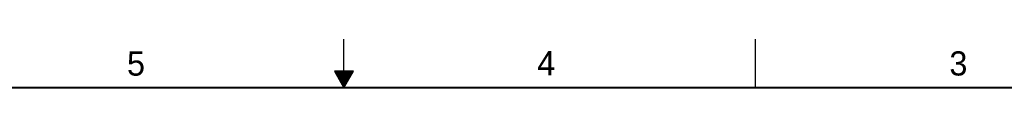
# Model space of a CAD drawing. Header units: inches. Extents: x 0 to 34, y 0 to 22.
# Tile 63 of 121: x 13.6 to 23.8, y 21.5 to 22. Entities that reach past the tile are written whole.
import ezdxf

# ---------------------------------------------------------------- set-up
doc = ezdxf.new("R2010")
doc.units = ezdxf.units.IN
doc.header["$LTSCALE"] = 1.87
doc.header["$MEASUREMENT"] = 0
doc.layers.get('0').update_dxf_attribs({"linetype": 'CONTINUOUS'})
doc.styles.add('TEXTSTYLE_2', font='txt')

msp = doc.modelspace()

# ---------------------------------------------------------------- linework, layer by layer
at = {"color": 2, "linetype": 'CONTINUOUS'}
for p, q in [((17, 21.5), (17, 22)), ((21.25, 22), (21.25, 21.5)), ((16.902, 21.6697), (17, 21.5)), ((17.098, 21.6697), (16.902, 21.6697)), ((16.9076, 21.66), (17.0924, 21.66)), ((16.9134, 21.65), (17.0866, 21.65)), ((16.9192, 21.64), (17.0808, 21.64)), ((16.925, 21.63), (17.0751, 21.63)), ((16.9307, 21.62), (17.0693, 21.62)), ((16.9365, 21.61), (17.0635, 21.61)), ((16.9423, 21.6), (17.0578, 21.6)), ((16.9481, 21.59), (17.052, 21.59)), ((16.9538, 21.58), (17.0462, 21.58)), ((17, 21.5), (17.098, 21.6697)), ((16.9596, 21.57), (17.0404, 21.57)), ((16.9654, 21.56), (17.0347, 21.56)), ((16.9712, 21.55), (17.0289, 21.55)), ((16.9769, 21.54), (17.0231, 21.54)), ((16.9827, 21.53), (17.0173, 21.53)), ((16.9885, 21.52), (17.0116, 21.52)), ((16.9942, 21.51), (17.0058, 21.51))]:
    msp.add_line(p, q, dxfattribs=at)
at = {"color": 7, "linetype": 'CONTINUOUS', "const_width": 0.02}
msp.add_lwpolyline([(33.5, 21.5), (0.5, 21.5)], dxfattribs=at)

# ---------------------------------------------------------------- texts
at = {"color": 2, "linetype": 'CONTINUOUS', "char_height": 0.25, "width": 0.25, "attachment_point": 1, "line_spacing_factor": 0.9, "style": 'TEXTSTYLE_2'}
for s, insert in [('4', (18.9977, 21.8777)), ('3', (23.257, 21.8759)), ('5', (14.7577, 21.8747))]:
    msp.add_mtext(s, dxfattribs=dict(at, insert=insert))

doc.saveas('drawing.dxf')
